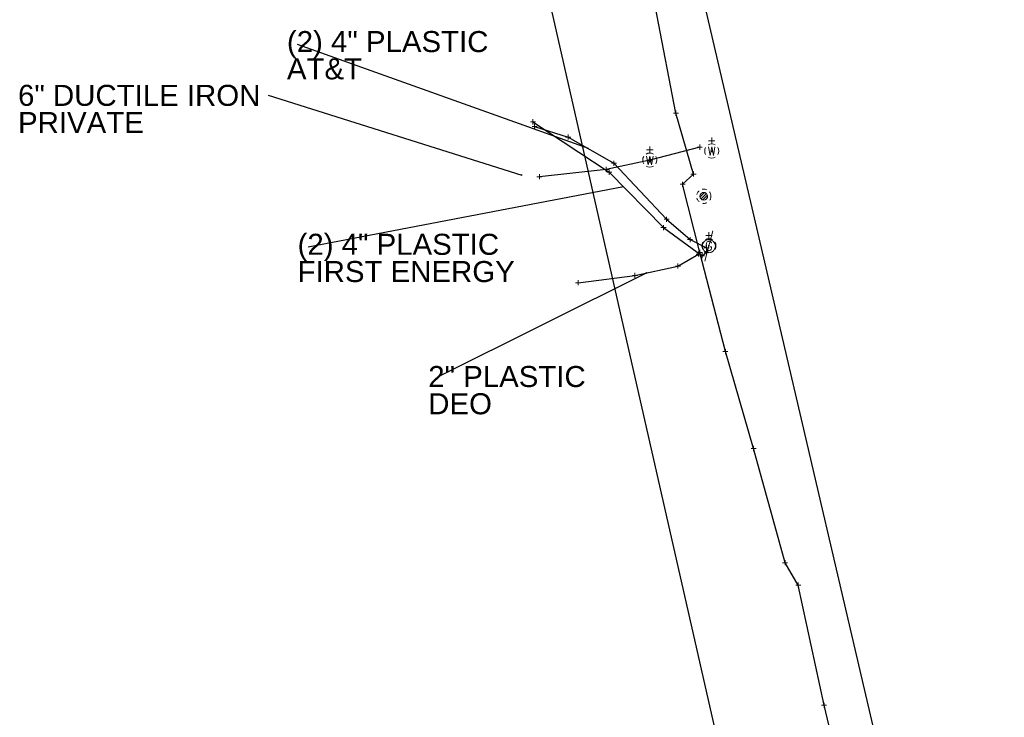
# Model space of a CAD drawing. Header units: feet. Extents: x 2474969 to 2485206, y 498780 to 500682.
# Tile 24 of 69: x 2477537 to 2477732, y 500242 to 500380. Entities that reach past the tile are written whole.
import ezdxf

# ---------------------------------------------------------------- set-up
doc = ezdxf.new("R2010")
doc.units = ezdxf.units.FT
doc.header["$MEASUREMENT"] = 0
doc.linetypes.add('OhDOT_USTN2', pattern=[0.11, 0.069, -0.041])
doc.linetypes.add('REDO_Drainage01', pattern=[1.6, 0.85, -0.75])
for name, color, linetype in [('DR_X_Cells', 151, 'OhDOT_USTN2'), ('TX_X_10', 7, 'Continuous'), ('UT_X_Electric', 1, 'elecex'), ('UT_X_Gas', 190, 'gasex'), ('UT_X_Gas_Cells', 190, 'Continuous'), ('UT_X_Telecom', 30, 'teleex'), ('UT_X_Unknown_Cells', 7, 'Continuous'), ('UT_X_Water', 133, 'waterex'), ('UT_X_Water_Cells', 133, 'Continuous')]:
    doc.layers.add(name, color=color, linetype=linetype)
doc.layers.add('SV_X_Shot_Marker (Construction)', color=2, linetype='Continuous', lineweight=0, transparency=0.5)
doc.layers.add('UT_X_Gas_Cells (Construction)', color=2, linetype='Continuous', lineweight=0)
doc.layers.add('UT_X_Water_Cells (Construction)', color=62, linetype='Continuous', lineweight=0)
doc.styles.get("Standard").update_dxf_attribs({"font": 'arial.ttf'})
doc.styles.add('Standard-Linetype-Ex', font='font30.shx')
doc.styles.add('Style-Arial', font='arial.ttf')
doc.linetypes.add('elecex', pattern='A,0.2,-0.1,0.2,-0.1,0.2,-0.1,0.2,-0.1,["E",Standard-Linetype-Ex,S=0.14,R=0,X=0,Y=-0.05],-0.2', length=1.4)
doc.linetypes.add('gasex', pattern='A,0.2,-0.1,0.2,-0.1,0.2,-0.1,0.2,-0.1,["G",Standard-Linetype-Ex,S=0.14,R=0,X=0,Y=-0.05],-0.25', length=1.45)
doc.linetypes.add('teleex', pattern='A,0.2,-0.1,0.2,-0.1,0.2,-0.1,0.2,-0.1,["T",Standard-Linetype-Ex,S=0.14,R=0,X=0,Y=-0.05],-0.2', length=1.4)
doc.linetypes.add('waterex', pattern='A,0.2,-0.1,0.2,-0.1,0.2,-0.1,0.2,-0.1,["W",Standard-Linetype-Ex,S=0.14,R=0,X=0,Y=-0.05],-0.2', length=1.4)
doc.dimstyles.get("Standard").update_dxf_attribs({"dimtxt": 0.18, "dimasz": 0.18, "dimexe": 0.18, "dimexo": 0.0625, "dimgap": 0.09, "dimtad": 0, "dimtih": 1, "dimtoh": 1, "dimdec": 4, "dimzin": 0, "dimdsep": 46, "dimtxsty": 'Standard', "dimcen": 0.09, "dimadec": 0, "dimazin": 0, "dimtfac": 1, "dimtdec": 4, "dimtofl": 0, "dimtmove": 0, "dimatfit": 3, "dimfxl": 1, "dimtolj": 1, "dimtzin": 0, "dimarcsym": 0})

# ---------------------------------------------------------------- blocks, each defined once
blk = doc.blocks.new('SVPT_1550')
at = {"layer": 'SV_X_Shot_Marker (Construction)', "transparency": 33554495}
for p, q in [((-0.025, 0), (0.025, 0)), ((0, 0.025), (0, -0.025))]:
    blk.add_line(p, q, dxfattribs=at)
blk.add_point((0, 0), dxfattribs=at)
blk = doc.blocks.new('SVPT_1553')
at = {"layer": 'SV_X_Shot_Marker (Construction)', "transparency": 33554495}
for p, q in [((-0.025, 0), (0.025, 0)), ((0, 0.025), (0, -0.025))]:
    blk.add_line(p, q, dxfattribs=at)
blk.add_point((0, 0), dxfattribs=at)
blk = doc.blocks.new('SVPT_1554')
at = {"layer": 'SV_X_Shot_Marker (Construction)', "transparency": 33554495}
for p, q in [((-0.025, 0), (0.025, 0)), ((0, 0.025), (0, -0.025))]:
    blk.add_line(p, q, dxfattribs=at)
blk.add_point((0, 0), dxfattribs=at)
blk = doc.blocks.new('SVPT_1555')
at = {"layer": 'SV_X_Shot_Marker (Construction)', "transparency": 33554495}
for p, q in [((-0.025, 0), (0.025, 0)), ((0, 0.025), (0, -0.025))]:
    blk.add_line(p, q, dxfattribs=at)
blk.add_point((0, 0), dxfattribs=at)
blk = doc.blocks.new('SVPT_1556')
at = {"layer": 'SV_X_Shot_Marker (Construction)', "transparency": 33554495}
for p, q in [((-0.025, 0), (0.025, 0)), ((0, 0.025), (0, -0.025))]:
    blk.add_line(p, q, dxfattribs=at)
blk.add_point((0, 0), dxfattribs=at)
blk = doc.blocks.new('SVPT_1557')
at = {"layer": 'SV_X_Shot_Marker (Construction)', "transparency": 33554495}
for p, q in [((-0.025, 0), (0.025, 0)), ((0, 0.025), (0, -0.025))]:
    blk.add_line(p, q, dxfattribs=at)
blk.add_point((0, 0), dxfattribs=at)
blk = doc.blocks.new('SVPT_1558')
at = {"layer": 'SV_X_Shot_Marker (Construction)', "transparency": 33554495}
for p, q in [((-0.025, 0), (0.025, 0)), ((0, 0.025), (0, -0.025))]:
    blk.add_line(p, q, dxfattribs=at)
blk.add_point((0, 0), dxfattribs=at)
blk = doc.blocks.new('SVPT_1559')
at = {"layer": 'SV_X_Shot_Marker (Construction)', "transparency": 33554495}
for p, q in [((-0.025, 0), (0.025, 0)), ((0, 0.025), (0, -0.025))]:
    blk.add_line(p, q, dxfattribs=at)
blk.add_point((0, 0), dxfattribs=at)
blk = doc.blocks.new('SVPT_1560')
at = {"layer": 'SV_X_Shot_Marker (Construction)', "transparency": 33554495}
for p, q in [((-0.025, 0), (0.025, 0)), ((0, 0.025), (0, -0.025))]:
    blk.add_line(p, q, dxfattribs=at)
blk.add_point((0, 0), dxfattribs=at)
blk = doc.blocks.new('WGV_19')
at = {"layer": 'UT_X_Water_Cells', "color": 62, "linetype": 'Continuous', "lineweight": 0}
for p, q in [((0.0318, 0.1018), (-0.0318, 0.1018)), ((0, 0.07), (0, 0.1336))]:
    blk.add_line(p, q, dxfattribs=at)
at = {"layer": 'UT_X_Water_Cells', "color": 62, "linetype": 'Continuous', "lineweight": 0, "flags": 128}
blk.add_lwpolyline([(-0.0318, 0.041), (-0.0159, -0.0452), (0, 0.041), (0.016, -0.0452), (0.0318, 0.041)], dxfattribs=at)
at = {"layer": 'UT_X_Water_Cells', "color": 62, "linetype": 'Continuous', "lineweight": 0, "extrusion": (0, 0, -1)}
blk.add_arc((0, 0.0001), 0.07, 330.01836, 29.98164, dxfattribs=at)
at = {"layer": 'UT_X_Water_Cells', "color": 62, "linetype": 'Continuous', "lineweight": 0}
for start, end in [(60.01836, 120.01574), (330.01836, 29.98164), (239.98426, 299.98164)]:
    blk.add_arc((0, 0.0001), 0.07, start, end, dxfattribs=at)
at = {"layer": 'UT_X_Water_Cells (Construction)', "color": 62, "linetype": 'Continuous', "lineweight": 30}
blk.add_point((0, 0), dxfattribs=at)
blk = doc.blocks.new('CB7-X')
at = {"layer": 'Defpoints', "color": 20, "linetype": 'REDO_Drainage01', "lineweight": 0}
blk.add_circle((0, 0), 0.75, dxfattribs=at)
at = {"layer": 'DR_X_Cells', "color": 151, "linetype": 'Continuous', "lineweight": 0}
for p, q in [((-0.73, -0.15), (0.15, 0.73)), ((-0.54, -0.52), (0.52, 0.54)), ((-0.18, -0.73), (0.73, 0.18))]:
    blk.add_line(p, q, dxfattribs=at)
at = {"layer": 'DR_X_Cells', "color": 151, "linetype": 'REDO_Drainage01', "lineweight": 0}
blk.add_circle((0, 0), 1.42, dxfattribs=at)
at = {"layer": 'DR_X_Cells', "color": 151, "linetype": 'Continuous', "lineweight": 0}
blk.add_circle((0, 0), 0.75, dxfattribs=at)
blk = doc.blocks.new('GV_10')
at = {"layer": 'UT_X_Gas_Cells', "color": 34, "linetype": 'Continuous', "lineweight": 0}
for p, q in [((0.0318, 0.1017), (-0.0318, 0.1017)), ((0, 0.07), (0, 0.1335))]:
    blk.add_line(p, q, dxfattribs=at)
at = {"layer": 'UT_X_Gas_Cells', "color": 34, "linetype": 'Continuous', "lineweight": 0, "flags": 128}
blk.add_lwpolyline([(0.0266, 0.0273), (0.0259, 0.0308), (0.0238, 0.0344), (0.0203, 0.0379), (0.0153, 0.0422), (0.0118, 0.0436), (0.0089, 0.0443), (0.0047, 0.045), (-0.0038, 0.045), (-0.0074, 0.0443), (-0.0095, 0.0436), (-0.0123, 0.0422), (-0.018, 0.0379), (-0.0215, 0.0329), (-0.0237, 0.0273), (-0.0251, 0.0195), (-0.0265, 0.0082), (-0.0265, -0.0067), (-0.0258, -0.0188), (-0.023, -0.028), (-0.0187, -0.0365), (-0.0152, -0.0393), (-0.0109, -0.0422), (-0.0031, -0.045), (0.0047, -0.045), (0.0125, -0.0436), (0.0153, -0.0422), (0.0181, -0.0407), (0.021, -0.0379), (0.0238, -0.0337), (0.0266, -0.0273), (0.0266, -0.0096), (0.0118, -0.0096)], dxfattribs=at)
at = {"layer": 'UT_X_Gas_Cells', "color": 34, "linetype": 'Continuous', "lineweight": 0, "extrusion": (0, 0, -1)}
blk.add_arc((0, 0), 0.07, 330.01836, 29.98164, dxfattribs=at)
at = {"layer": 'UT_X_Gas_Cells', "color": 34, "linetype": 'Continuous', "lineweight": 0}
for start, end in [(60.01836, 120.01574), (330.01836, 29.98164), (239.98426, 299.98164)]:
    blk.add_arc((0, 0), 0.07, start, end, dxfattribs=at)
at = {"layer": 'UT_X_Gas_Cells (Construction)', "color": 34, "linetype": 'Continuous', "lineweight": 30}
blk.add_point((0, 0), dxfattribs=at)
blk = doc.blocks.new('UP_5')
at = {"layer": 'UT_X_Unknown_Cells', "color": 7, "linetype": 'Continuous', "lineweight": 0}
blk.add_line((0.0402, 0.15), (-0.0402, -0.15), dxfattribs=at)
blk.add_circle((0, 0), 0.065, dxfattribs=at)
blk = doc.blocks.new('SVPT_1561')
at = {"layer": 'SV_X_Shot_Marker (Construction)', "transparency": 33554495}
for p, q in [((-0.025, 0), (0.025, 0)), ((0, 0.025), (0, -0.025))]:
    blk.add_line(p, q, dxfattribs=at)
blk.add_point((0, 0), dxfattribs=at)
blk = doc.blocks.new('SVPT_1562')
at = {"layer": 'SV_X_Shot_Marker (Construction)', "transparency": 33554495}
for p, q in [((-0.025, 0), (0.025, 0)), ((0, 0.025), (0, -0.025))]:
    blk.add_line(p, q, dxfattribs=at)
blk.add_point((0, 0), dxfattribs=at)
blk = doc.blocks.new('WGV_20')
at = {"layer": 'UT_X_Water_Cells', "color": 62, "linetype": 'Continuous', "lineweight": 0}
for p, q in [((0.0318, 0.1018), (-0.0318, 0.1018)), ((0, 0.07), (0, 0.1336))]:
    blk.add_line(p, q, dxfattribs=at)
at = {"layer": 'UT_X_Water_Cells', "color": 62, "linetype": 'Continuous', "lineweight": 0, "flags": 128}
blk.add_lwpolyline([(-0.0318, 0.041), (-0.0159, -0.0452), (0, 0.041), (0.016, -0.0452), (0.0318, 0.041)], dxfattribs=at)
at = {"layer": 'UT_X_Water_Cells', "color": 62, "linetype": 'Continuous', "lineweight": 0, "extrusion": (0, 0, -1)}
blk.add_arc((0, 0.0001), 0.07, 330.01836, 29.98164, dxfattribs=at)
at = {"layer": 'UT_X_Water_Cells', "color": 62, "linetype": 'Continuous', "lineweight": 0}
for start, end in [(60.01836, 120.01574), (330.01836, 29.98164), (239.98426, 299.98164)]:
    blk.add_arc((0, 0.0001), 0.07, start, end, dxfattribs=at)
at = {"layer": 'UT_X_Water_Cells (Construction)', "color": 62, "linetype": 'Continuous', "lineweight": 30}
blk.add_point((0, 0), dxfattribs=at)
blk = doc.blocks.new('SVPT_1563')
at = {"layer": 'SV_X_Shot_Marker (Construction)', "transparency": 33554495}
for p, q in [((-0.025, 0), (0.025, 0)), ((0, 0.025), (0, -0.025))]:
    blk.add_line(p, q, dxfattribs=at)
blk.add_point((0, 0), dxfattribs=at)
blk = doc.blocks.new('SVPT_1564')
at = {"layer": 'SV_X_Shot_Marker (Construction)', "transparency": 33554495}
for p, q in [((-0.025, 0), (0.025, 0)), ((0, 0.025), (0, -0.025))]:
    blk.add_line(p, q, dxfattribs=at)
blk.add_point((0, 0), dxfattribs=at)
blk = doc.blocks.new('SVPT_1565')
at = {"layer": 'SV_X_Shot_Marker (Construction)', "transparency": 33554495}
for p, q in [((-0.025, 0), (0.025, 0)), ((0, 0.025), (0, -0.025))]:
    blk.add_line(p, q, dxfattribs=at)
blk.add_point((0, 0), dxfattribs=at)
blk = doc.blocks.new('SVPT_1566')
at = {"layer": 'SV_X_Shot_Marker (Construction)', "transparency": 33554495}
for p, q in [((-0.025, 0), (0.025, 0)), ((0, 0.025), (0, -0.025))]:
    blk.add_line(p, q, dxfattribs=at)
blk.add_point((0, 0), dxfattribs=at)
blk = doc.blocks.new('SVPT_1567')
at = {"layer": 'SV_X_Shot_Marker (Construction)', "transparency": 33554495}
for p, q in [((-0.025, 0), (0.025, 0)), ((0, 0.025), (0, -0.025))]:
    blk.add_line(p, q, dxfattribs=at)
blk.add_point((0, 0), dxfattribs=at)
blk = doc.blocks.new('SVPT_1568')
at = {"layer": 'SV_X_Shot_Marker (Construction)', "transparency": 33554495}
for p, q in [((-0.025, 0), (0.025, 0)), ((0, 0.025), (0, -0.025))]:
    blk.add_line(p, q, dxfattribs=at)
blk.add_point((0, 0), dxfattribs=at)
blk = doc.blocks.new('SVPT_1569')
at = {"layer": 'SV_X_Shot_Marker (Construction)', "transparency": 33554495}
for p, q in [((-0.025, 0), (0.025, 0)), ((0, 0.025), (0, -0.025))]:
    blk.add_line(p, q, dxfattribs=at)
blk.add_point((0, 0), dxfattribs=at)
blk = doc.blocks.new('SVPT_1570')
at = {"layer": 'SV_X_Shot_Marker (Construction)', "transparency": 33554495}
for p, q in [((-0.025, 0), (0.025, 0)), ((0, 0.025), (0, -0.025))]:
    blk.add_line(p, q, dxfattribs=at)
blk.add_point((0, 0), dxfattribs=at)
blk = doc.blocks.new('SVPT_1571')
at = {"layer": 'SV_X_Shot_Marker (Construction)', "transparency": 33554495}
for p, q in [((-0.025, 0), (0.025, 0)), ((0, 0.025), (0, -0.025))]:
    blk.add_line(p, q, dxfattribs=at)
blk.add_point((0, 0), dxfattribs=at)
blk = doc.blocks.new('SVPT_1572')
at = {"layer": 'SV_X_Shot_Marker (Construction)', "transparency": 33554495}
for p, q in [((-0.025, 0), (0.025, 0)), ((0, 0.025), (0, -0.025))]:
    blk.add_line(p, q, dxfattribs=at)
blk.add_point((0, 0), dxfattribs=at)
blk = doc.blocks.new('SVPT_1573')
at = {"layer": 'SV_X_Shot_Marker (Construction)', "transparency": 33554495}
for p, q in [((-0.025, 0), (0.025, 0)), ((0, 0.025), (0, -0.025))]:
    blk.add_line(p, q, dxfattribs=at)
blk.add_point((0, 0), dxfattribs=at)
blk = doc.blocks.new('SVPT_1574')
at = {"layer": 'SV_X_Shot_Marker (Construction)', "transparency": 33554495}
for p, q in [((-0.025, 0), (0.025, 0)), ((0, 0.025), (0, -0.025))]:
    blk.add_line(p, q, dxfattribs=at)
blk.add_point((0, 0), dxfattribs=at)
blk = doc.blocks.new('SVPT_1575')
at = {"layer": 'SV_X_Shot_Marker (Construction)', "transparency": 33554495}
for p, q in [((0, 0.025), (0, -0.025)), ((-0.025, 0), (0.025, 0))]:
    blk.add_line(p, q, dxfattribs=at)
blk.add_point((0, 0), dxfattribs=at)
blk = doc.blocks.new('SVPT_1604')
at = {"layer": 'SV_X_Shot_Marker (Construction)', "transparency": 33554495}
for p, q in [((-0.025, 0), (0.025, 0)), ((0, 0.025), (0, -0.025))]:
    blk.add_line(p, q, dxfattribs=at)
blk.add_point((0, 0), dxfattribs=at)
blk = doc.blocks.new('SVPT_1605')
at = {"layer": 'SV_X_Shot_Marker (Construction)', "transparency": 33554495}
for p, q in [((-0.025, 0), (0.025, 0)), ((0, 0.025), (0, -0.025))]:
    blk.add_line(p, q, dxfattribs=at)
blk.add_point((0, 0), dxfattribs=at)
blk = doc.blocks.new('SVPT_1606')
at = {"layer": 'SV_X_Shot_Marker (Construction)', "transparency": 33554495}
for p, q in [((-0.025, 0), (0.025, 0)), ((0, 0.025), (0, -0.025))]:
    blk.add_line(p, q, dxfattribs=at)
blk.add_point((0, 0), dxfattribs=at)
blk = doc.blocks.new('SVPT_1607')
at = {"layer": 'SV_X_Shot_Marker (Construction)', "transparency": 33554495}
for p, q in [((0, 0.025), (0, -0.025)), ((-0.025, 0), (0.025, 0))]:
    blk.add_line(p, q, dxfattribs=at)
blk.add_point((0, 0), dxfattribs=at)
blk = doc.blocks.new('TerminatorOpen_0.5')
at = {"color": 0, "linetype": 'ByBlock', "lineweight": -2}
for q in [(-1, 0.25), (-1, 0), (-1, -0.25)]:
    blk.add_line((0, 0), q, dxfattribs=at)

msp = doc.modelspace()

# ---------------------------------------------------------------- linework, layer by layer
at = {"layer": 'TX_X_10', "elevation": 1084.5, "flags": 128}
msp.add_lwpolyline([(2477592.79, 500681.03), (2477574.13, 500681.03), (2477694.22, 500152.4), (2477696.94, 500128.32), (2477685.24, 500120.12), (2477661.48, 500121.11), (2477665.8, 500088.85), (2477703.51, 500093.9), (2477722.3, 500107.6), (2477731.67, 500124.42), (2477725.88, 500153.93), (2477602.83, 500681.29)], close=True, dxfattribs=at)
at = {"layer": 'UT_X_Electric', "flags": 128}
msp.add_lwpolyline([(2477638.31, 500360.24), (2477653.44, 500350.27), (2477664.17, 500339.28), (2477671.8, 500333.72), (2477672.71, 500334.42)], dxfattribs=at)
at = {"layer": 'UT_X_Gas', "flags": 128}
for points in [[(2477707.17, 500109.04), (2477705.6, 500110.59), (2477714.68, 500122.05), (2477714.18, 500126.11), (2477712.07, 500137.84), (2477703.03, 500181.35), (2477695.21, 500221.03), (2477699.77, 500226.17), (2477697.7, 500237.49), (2477695.97, 500244.66), (2477690.86, 500268.47), (2477688.25, 500272.89), (2477682.03, 500295.53), (2477676.44, 500314.72), (2477671.37, 500334.36), (2477667.96, 500347.86), (2477670.11, 500349.89), (2477666.63, 500361.96), (2477659.11, 500401.1), (2477648.04, 500448.19), (2477644.12, 500462.35), (2477637.67, 500484.58), (2477631.14, 500511.49), (2477627.14, 500525.84), (2477618.01, 500568.47), (2477615.42, 500582.06), (2477610.94, 500600.12), (2477606.47, 500618.2), (2477596.85, 500662.08), (2477592.79, 500681.03)], [(2477647.24, 500328.35), (2477658.52, 500329.82), (2477667.03, 500331.66), (2477671.12, 500334.04)]]:
    msp.add_lwpolyline(points, dxfattribs=at)
at = {"layer": 'UT_X_Telecom', "flags": 128}
msp.add_lwpolyline([(2477638.65, 500359.3), (2477645.29, 500357.22), (2477654.36, 500352.04), (2477664.79, 500340.95), (2477669.43, 500336.91), (2477672.69, 500335.29)], dxfattribs=at)
at = {"layer": 'UT_X_Water', "flags": 128}
msp.add_lwpolyline([(2477671.34, 500355.22), (2477661.46, 500352.67), (2477652.81, 500350.81), (2477639.6, 500349.37)], dxfattribs=at)

# ---------------------------------------------------------------- block references
at = {"layer": 'DR_X_Cells', "color": 5, "linetype": 'Continuous', "lineweight": 0}
msp.add_blockref('CB7-X', (2477672.15, 500345.5, 1088.39), dxfattribs=at)
at = {"layer": 'SV_X_Shot_Marker (Construction)', "transparency": 33554495, "xscale": 20, "yscale": 20, "zscale": 20}
for name, p in [('SVPT_1560', (2477666.63, 500361.96, 1088.1)), ('SVPT_1568', (2477638.31, 500360.24, 1091.67)), ('SVPT_1565', (2477638.65, 500359.3, 1091.7)), ('SVPT_1566', (2477645.29, 500357.22, 1092.01)), ('SVPT_1561', (2477671.34, 500355.22, 1087.98)), ('SVPT_1567', (2477654.36, 500352.04, 1091.59)), ('SVPT_1562', (2477661.46, 500352.67, 1089.09)), ('SVPT_1564', (2477639.6, 500349.37, 1091.59)), ('SVPT_1563', (2477652.81, 500350.81, 1091.86)), ('SVPT_1569', (2477653.44, 500350.27, 1091.97)), ('SVPT_1559', (2477670.11, 500349.89, 1088.26)), ('SVPT_1558', (2477667.96, 500347.86, 1088.48)), ('SVPT_1570', (2477664.17, 500339.28, 1088.98)), ('SVPT_1573', (2477664.79, 500340.95, 1088.89)), ('SVPT_1574', (2477669.43, 500336.91, 1088.92)), ('SVPT_1575', (2477672.69, 500335.29, 1088.75)), ('SVPT_1607', (2477671.12, 500334.04, 1089.02)), ('SVPT_1557', (2477671.37, 500334.36, 1088.64)), ('SVPT_1571', (2477671.8, 500333.72, 1088.94)), ('SVPT_1572', (2477672.71, 500334.42, 1088.98)), ('SVPT_1606', (2477667.03, 500331.66, 1088.74)), ('SVPT_1605', (2477658.52, 500329.82, 1092.21)), ('SVPT_1604', (2477647.24, 500328.35, 1091.9)), ('SVPT_1556', (2477676.44, 500314.72, 1088.91)), ('SVPT_1555', (2477682.03, 500295.53, 1089.04)), ('SVPT_1554', (2477688.25, 500272.89, 1089.16)), ('SVPT_1553', (2477690.86, 500268.47, 1089.18)), ('SVPT_1550', (2477695.97, 500244.66, 1089.54))]:
    msp.add_blockref(name, p, dxfattribs=at)
at = {"layer": 'UT_X_Gas_Cells', "color": 34, "linetype": 'Continuous', "lineweight": 0, "xscale": 20, "yscale": 20, "zscale": 20}
msp.add_blockref('GV_10', (2477673.17, 500335.68, 1088.65), dxfattribs=at)
at = {"layer": 'UT_X_Unknown_Cells', "color": 7, "linetype": 'Continuous', "lineweight": 0, "xscale": 20, "yscale": 20, "zscale": 20}
msp.add_blockref('UP_5', (2477673.16, 500335.62, 1088.65), dxfattribs=at)
at = {"layer": 'UT_X_Water_Cells', "color": 62, "linetype": 'Continuous', "lineweight": 0, "xscale": 20, "yscale": 20, "zscale": 20}
for name, p in [('WGV_20', (2477661.46, 500352.65, 1089.09)), ('WGV_19', (2477673.73, 500354.45, 1087.83))]:
    msp.add_blockref(name, p, dxfattribs=at)

# ---------------------------------------------------------------- texts
at = {"layer": 'Defpoints', "color": 7, "insert": (2477589.59, 500378.22, 1091.83), "char_height": 4.1671, "attachment_point": 1, "line_spacing_factor": 0.776524, "style": 'Style-Arial'}
msp.add_mtext('(2) 4" PLASTIC\\PAT&T', dxfattribs=at)
at = {"layer": 'Defpoints', "color": 7, "char_height": 4.1671, "attachment_point": 1, "rotation": 360, "line_spacing_factor": 0.776524, "style": 'Style-Arial'}
for s, insert in [('6" DUCTILE IRON\\PPRIVATE', (2477536.34, 500367.57, 0)), ('(2) 4" PLASTIC\\PFIRST ENERGY', (2477591.7, 500338.06, 1091.18)), ('\\pt16.6667;2" PLASTIC\\PDEO', (2477617.58, 500311.87, 1091.27))]:
    msp.add_mtext(s, dxfattribs=dict(at, insert=insert))

# ---------------------------------------------------------------- leaders
at = {"layer": 'Defpoints'}
for points in [[(2477649.3, 500354.93, 1091.83), (2477591.67, 500375.56, 1091.83)], [(2477656.26, 500347.38, 1091.18), (2477593.79, 500335.4, 1091.18)], [(2477660.84, 500330.32, 1091.27), (2477619.67, 500309.79, 1091.27)]]:
    msp.add_leader(points, dimstyle='Standard', override={"dimscale": 0, "dimtxt": 0.208348, "dimasz": 0.208348, "dimgap": 0.104174, "dimtad": 0, "dimtxsty": 'Style-Arial', "dimldrblk": 'TerminatorOpen_0.5'}, dxfattribs=at)
at = {"layer": 'Defpoints', "color": 7}
msp.add_leader([(2477636.18, 500349.64, 0), (2477585.96, 500365.48, 0)], dimstyle='Standard', override={"dimscale": 0, "dimtxt": 0.208348, "dimasz": 0.208348, "dimgap": 0.104174, "dimtad": 0, "dimtxsty": 'Style-Arial', "dimclrd": 7, "dimldrblk": 'TerminatorOpen_0.5'}, dxfattribs=at)

doc.saveas('drawing.dxf')
